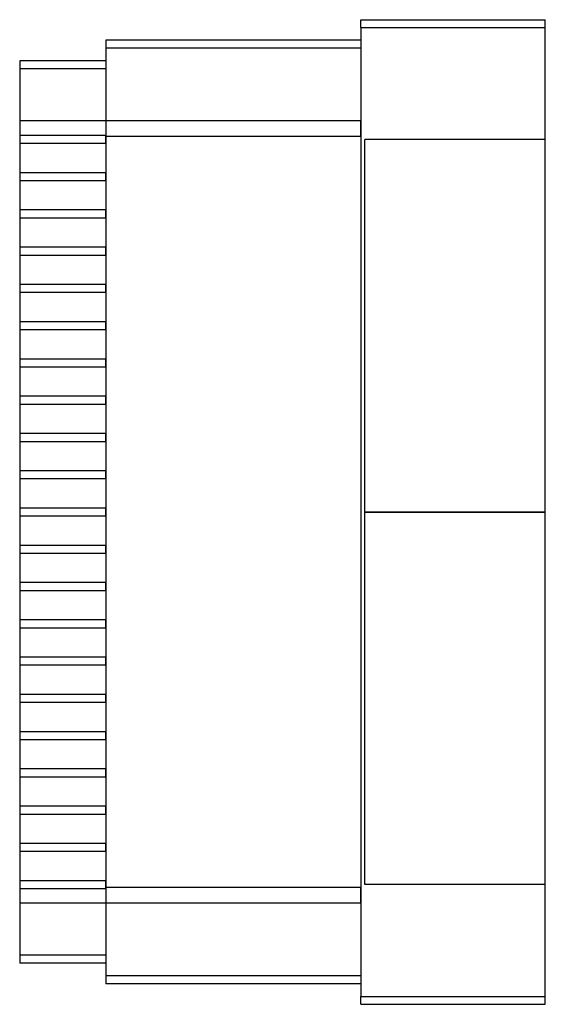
# Model space of a CAD drawing. Header units: millimetres. Extents: x -109 to 25, y -126 to 126.
import ezdxf

# ---------------------------------------------------------------- set-up
doc = ezdxf.new("R2010")
doc.units = ezdxf.units.MM
doc.layers.add('MAIN-1', color=7, linetype='Continuous')
doc.layers.add('MAIN-2', color=7, linetype='Continuous')

msp = doc.modelspace()

# ---------------------------------------------------------------- linework, layer by layer
at = {"layer": 'MAIN-1'}
for p, q in [((-22, 123.5), (-22, 125.5)), ((-22, 125.5), (25, 125.5)), ((25, 123.5), (25, 125.5)), ((-22, 123.5), (-22, -123.5)), ((-22, 123.5), (25, 123.5)), ((25, -123.5), (25, 123.5)), ((-22, 120.25), (-87, 120.25)), ((-87, 120.25), (-87, 118.25)), ((-22, 118.25), (-87, 118.25)), ((-87, 118.25), (-87, -118.25)), ((-109, 115), (-109, 113)), ((-87, 115), (-109, 115)), ((-109, 113), (-109, -113)), ((-87, 113), (-109, 113)), ((-109, -113), (-109, -115)), ((-87, -113), (-109, -113)), ((-87, -115), (-109, -115)), ((-22, -118.25), (-87, -118.25)), ((-87, -118.25), (-87, -120.25)), ((-22, -120.25), (-87, -120.25)), ((-22, -125.5), (-22, -123.5)), ((-22, -123.5), (25, -123.5)), ((25, -125.5), (25, -123.5)), ((-22, -125.5), (25, -125.5))]:
    msp.add_line(p, q, dxfattribs=at)
at = {"layer": 'MAIN-2'}
for p, q in [((-22, 125.5), (-22, 125.5)), ((25, 125.5), (25, 125.5)), ((-22, 123.5), (25, 123.5)), ((-87, 120.25), (-87, 120.25)), ((-22, 118.25), (-87, 118.25)), ((-22, 120.25), (-22, 120.25)), ((-109, 115), (-109, 115)), ((-87, 113), (-109, 113)), ((-87, 115), (-87, 115)), ((-109, 99.75), (-109, 99.75)), ((-109, 99.75), (-109, 99.75)), ((-109, 99.75), (-109, 99.75)), ((-109, 99.75), (-109, 99.75)), ((-22, 99.75), (-109, 99.75)), ((-87, 99.75), (-87, 99.75)), ((-87, 99.75), (-87, 99.75)), ((-87, 99.75), (-87, 99.75)), ((-22, 99.75), (-22, 99.75)), ((-22, 95.75), (-22, 99.75)), ((-109, 96), (-109, 96)), ((-109, 96), (-109, 96)), ((-109, 96), (-109, 96)), ((-109, 96), (-109, 96)), ((-87, 96), (-109, 96)), ((-87, 96), (-87, 96)), ((-87, 96), (-87, 96)), ((-87, 96), (-87, 96)), ((-87, 96), (-87, 96)), ((-87, 95.75), (-87, 96)), ((-22, 95.75), (-87, 95.75)), ((-87, 94), (-87, 95.75)), ((-22, 95.75), (-87, 95.75)), ((-22, 95.75), (-22, -95.75)), ((-109, 94), (-109, 94)), ((-109, 94), (-109, 94)), ((-109, 94), (-109, 94)), ((-109, 94), (-109, 94)), ((-109, 94), (-87, 94)), ((-87, 94), (-87, 94)), ((-87, 94), (-87, 94)), ((-87, 94), (-87, 94)), ((-87, 94), (-87, 94)), ((-21, 0), (-21, 95)), ((25, 95), (-21, 95)), ((-109, 86.5), (-109, 86.5)), ((-109, 86.5), (-109, 86.5)), ((-109, 86.5), (-109, 86.5)), ((-109, 86.5), (-109, 86.5)), ((-87, 86.5), (-109, 86.5)), ((-87, 84.5), (-87, 86.5)), ((-87, 86.5), (-87, 86.5)), ((-87, 86.5), (-87, 86.5)), ((-87, 86.5), (-87, 86.5)), ((-87, 86.5), (-87, 86.5)), ((-109, 84.5), (-109, 84.5)), ((-109, 84.5), (-109, 84.5)), ((-109, 84.5), (-109, 84.5)), ((-109, 84.5), (-109, 84.5)), ((-109, 84.5), (-87, 84.5)), ((-87, 84.5), (-87, 84.5)), ((-87, 84.5), (-87, 84.5)), ((-87, 84.5), (-87, 84.5)), ((-87, 84.5), (-87, 84.5)), ((-109, 77), (-109, 77)), ((-109, 77), (-109, 77)), ((-109, 77), (-109, 77)), ((-109, 77), (-109, 77)), ((-87, 77), (-109, 77)), ((-87, 75), (-87, 77)), ((-87, 77), (-87, 77)), ((-87, 77), (-87, 77)), ((-87, 77), (-87, 77)), ((-87, 77), (-87, 77)), ((-109, 75), (-109, 75)), ((-109, 75), (-109, 75)), ((-109, 75), (-109, 75)), ((-109, 75), (-109, 75)), ((-109, 75), (-87, 75)), ((-87, 75), (-87, 75)), ((-87, 75), (-87, 75)), ((-87, 75), (-87, 75)), ((-87, 75), (-87, 75)), ((-109, 67.5), (-109, 67.5)), ((-109, 67.5), (-109, 67.5)), ((-109, 67.5), (-109, 67.5)), ((-109, 67.5), (-109, 67.5)), ((-87, 67.5), (-109, 67.5)), ((-109, 65.5), (-109, 65.5)), ((-109, 65.5), (-109, 65.5)), ((-109, 65.5), (-109, 65.5)), ((-109, 65.5), (-109, 65.5)), ((-109, 65.5), (-87, 65.5)), ((-87, 65.5), (-87, 67.5)), ((-87, 67.5), (-87, 67.5)), ((-87, 67.5), (-87, 67.5)), ((-87, 67.5), (-87, 67.5)), ((-87, 67.5), (-87, 67.5)), ((-87, 65.5), (-87, 65.5)), ((-87, 65.5), (-87, 65.5)), ((-87, 65.5), (-87, 65.5)), ((-87, 65.5), (-87, 65.5)), ((-109, 58), (-109, 58)), ((-109, 58), (-109, 58)), ((-109, 58), (-109, 58)), ((-109, 58), (-109, 58)), ((-87, 58), (-109, 58)), ((-87, 56), (-87, 58)), ((-87, 58), (-87, 58)), ((-87, 58), (-87, 58)), ((-87, 58), (-87, 58)), ((-87, 58), (-87, 58)), ((-109, 56), (-109, 56)), ((-109, 56), (-109, 56)), ((-109, 56), (-109, 56)), ((-109, 56), (-109, 56)), ((-109, 56), (-87, 56)), ((-87, 56), (-87, 56)), ((-87, 56), (-87, 56)), ((-87, 56), (-87, 56)), ((-87, 56), (-87, 56)), ((-109, 48.5), (-109, 48.5)), ((-109, 48.5), (-109, 48.5)), ((-109, 48.5), (-109, 48.5)), ((-109, 48.5), (-109, 48.5)), ((-87, 48.5), (-109, 48.5)), ((-87, 46.5), (-87, 48.5)), ((-87, 48.5), (-87, 48.5)), ((-87, 48.5), (-87, 48.5)), ((-87, 48.5), (-87, 48.5)), ((-87, 48.5), (-87, 48.5)), ((-109, 46.5), (-109, 46.5)), ((-109, 46.5), (-109, 46.5)), ((-109, 46.5), (-109, 46.5)), ((-109, 46.5), (-109, 46.5)), ((-109, 46.5), (-87, 46.5)), ((-87, 46.5), (-87, 46.5)), ((-87, 46.5), (-87, 46.5)), ((-87, 46.5), (-87, 46.5)), ((-87, 46.5), (-87, 46.5)), ((-109, 39), (-109, 39)), ((-109, 39), (-109, 39)), ((-109, 39), (-109, 39)), ((-109, 39), (-109, 39)), ((-87, 39), (-109, 39)), ((-87, 37), (-87, 39)), ((-87, 39), (-87, 39)), ((-87, 39), (-87, 39)), ((-87, 39), (-87, 39)), ((-87, 39), (-87, 39)), ((-109, 37), (-109, 37)), ((-109, 37), (-109, 37)), ((-109, 37), (-109, 37)), ((-109, 37), (-109, 37)), ((-109, 37), (-87, 37)), ((-87, 37), (-87, 37)), ((-87, 37), (-87, 37)), ((-87, 37), (-87, 37)), ((-87, 37), (-87, 37)), ((-109, 29.5), (-109, 29.5)), ((-109, 29.5), (-109, 29.5)), ((-109, 29.5), (-109, 29.5)), ((-109, 29.5), (-109, 29.5)), ((-87, 29.5), (-109, 29.5)), ((-87, 27.5), (-87, 29.5)), ((-87, 29.5), (-87, 29.5)), ((-87, 29.5), (-87, 29.5)), ((-87, 29.5), (-87, 29.5)), ((-87, 29.5), (-87, 29.5)), ((-109, 27.5), (-109, 27.5)), ((-109, 27.5), (-109, 27.5)), ((-109, 27.5), (-109, 27.5)), ((-109, 27.5), (-109, 27.5)), ((-109, 27.5), (-87, 27.5)), ((-87, 27.5), (-87, 27.5)), ((-87, 27.5), (-87, 27.5)), ((-87, 27.5), (-87, 27.5)), ((-87, 27.5), (-87, 27.5)), ((-109, 20), (-109, 20)), ((-109, 20), (-109, 20)), ((-109, 20), (-109, 20)), ((-109, 20), (-109, 20)), ((-87, 20), (-109, 20)), ((-109, 18), (-109, 18)), ((-109, 18), (-109, 18)), ((-109, 18), (-109, 18)), ((-109, 18), (-109, 18)), ((-109, 18), (-87, 18)), ((-87, 18), (-87, 20)), ((-87, 20), (-87, 20)), ((-87, 20), (-87, 20)), ((-87, 20), (-87, 20)), ((-87, 20), (-87, 20)), ((-87, 18), (-87, 18)), ((-87, 18), (-87, 18)), ((-87, 18), (-87, 18)), ((-87, 18), (-87, 18)), ((-109, 10.5), (-109, 10.5)), ((-109, 10.5), (-109, 10.5)), ((-109, 10.5), (-109, 10.5)), ((-109, 10.5), (-109, 10.5)), ((-87, 10.5), (-109, 10.5)), ((-87, 8.5), (-87, 10.5)), ((-87, 10.5), (-87, 10.5)), ((-87, 10.5), (-87, 10.5)), ((-87, 10.5), (-87, 10.5)), ((-87, 10.5), (-87, 10.5)), ((-109, 8.5), (-109, 8.5)), ((-109, 8.5), (-109, 8.5)), ((-109, 8.5), (-109, 8.5)), ((-109, 8.5), (-109, 8.5)), ((-109, 8.5), (-87, 8.5)), ((-87, 8.5), (-87, 8.5)), ((-87, 8.5), (-87, 8.5)), ((-87, 8.5), (-87, 8.5)), ((-87, 8.5), (-87, 8.5)), ((-109, 1), (-109, 1)), ((-109, 1), (-109, 1)), ((-109, 1), (-109, 1)), ((-109, 1), (-109, 1)), ((-87, 1), (-109, 1)), ((-87, -1), (-87, 1)), ((-87, 1), (-87, 1)), ((-87, 1), (-87, 1)), ((-87, 1), (-87, 1)), ((-87, 1), (-87, 1)), ((25, 0), (-21, 0)), ((-109, -1), (-109, -1)), ((-109, -1), (-109, -1)), ((-109, -1), (-109, -1)), ((-109, -1), (-109, -1)), ((-109, -1), (-87, -1)), ((-87, -1), (-87, -1)), ((-87, -1), (-87, -1)), ((-87, -1), (-87, -1)), ((-87, -1), (-87, -1)), ((-21, -95), (-21, 0)), ((-21, 0), (25, 0)), ((-109, -8.5), (-109, -8.5)), ((-109, -8.5), (-109, -8.5)), ((-109, -8.5), (-109, -8.5)), ((-109, -8.5), (-109, -8.5)), ((-87, -8.5), (-109, -8.5)), ((-87, -8.5), (-87, -8.5)), ((-87, -8.5), (-87, -8.5)), ((-87, -8.5), (-87, -8.5)), ((-87, -8.5), (-87, -8.5)), ((-87, -10.5), (-87, -8.5)), ((-109, -10.5), (-109, -10.5)), ((-109, -10.5), (-109, -10.5)), ((-109, -10.5), (-109, -10.5)), ((-109, -10.5), (-109, -10.5)), ((-109, -10.5), (-87, -10.5)), ((-87, -10.5), (-87, -10.5)), ((-87, -10.5), (-87, -10.5)), ((-87, -10.5), (-87, -10.5)), ((-87, -10.5), (-87, -10.5)), ((-109, -18), (-109, -18)), ((-109, -18), (-109, -18)), ((-109, -18), (-109, -18)), ((-109, -18), (-109, -18)), ((-87, -18), (-109, -18)), ((-109, -20), (-109, -20)), ((-109, -20), (-109, -20)), ((-109, -20), (-109, -20)), ((-109, -20), (-109, -20)), ((-109, -20), (-87, -20)), ((-87, -18), (-87, -18)), ((-87, -18), (-87, -18)), ((-87, -18), (-87, -18)), ((-87, -18), (-87, -18)), ((-87, -20), (-87, -18)), ((-87, -20), (-87, -20)), ((-87, -20), (-87, -20)), ((-87, -20), (-87, -20)), ((-87, -20), (-87, -20)), ((-109, -27.5), (-109, -27.5)), ((-109, -27.5), (-109, -27.5)), ((-109, -27.5), (-109, -27.5)), ((-109, -27.5), (-109, -27.5)), ((-87, -27.5), (-109, -27.5)), ((-87, -27.5), (-87, -27.5)), ((-87, -27.5), (-87, -27.5)), ((-87, -27.5), (-87, -27.5)), ((-87, -27.5), (-87, -27.5)), ((-87, -29.5), (-87, -27.5)), ((-109, -29.5), (-109, -29.5)), ((-109, -29.5), (-109, -29.5)), ((-109, -29.5), (-109, -29.5)), ((-109, -29.5), (-109, -29.5)), ((-109, -29.5), (-87, -29.5)), ((-87, -29.5), (-87, -29.5)), ((-87, -29.5), (-87, -29.5)), ((-87, -29.5), (-87, -29.5)), ((-87, -29.5), (-87, -29.5)), ((-109, -37), (-109, -37)), ((-109, -37), (-109, -37)), ((-109, -37), (-109, -37)), ((-109, -37), (-109, -37)), ((-87, -37), (-109, -37)), ((-87, -37), (-87, -37)), ((-87, -37), (-87, -37)), ((-87, -37), (-87, -37)), ((-87, -37), (-87, -37)), ((-87, -39), (-87, -37)), ((-109, -39), (-109, -39)), ((-109, -39), (-109, -39)), ((-109, -39), (-109, -39)), ((-109, -39), (-109, -39)), ((-109, -39), (-87, -39)), ((-87, -39), (-87, -39)), ((-87, -39), (-87, -39)), ((-87, -39), (-87, -39)), ((-87, -39), (-87, -39)), ((-109, -46.5), (-109, -46.5)), ((-109, -46.5), (-109, -46.5)), ((-109, -46.5), (-109, -46.5)), ((-109, -46.5), (-109, -46.5)), ((-87, -46.5), (-109, -46.5)), ((-87, -46.5), (-87, -46.5)), ((-87, -46.5), (-87, -46.5)), ((-87, -46.5), (-87, -46.5)), ((-87, -46.5), (-87, -46.5)), ((-87, -48.5), (-87, -46.5)), ((-109, -48.5), (-109, -48.5)), ((-109, -48.5), (-109, -48.5)), ((-109, -48.5), (-109, -48.5)), ((-109, -48.5), (-109, -48.5)), ((-109, -48.5), (-87, -48.5)), ((-87, -48.5), (-87, -48.5)), ((-87, -48.5), (-87, -48.5)), ((-87, -48.5), (-87, -48.5)), ((-87, -48.5), (-87, -48.5)), ((-109, -56), (-109, -56)), ((-109, -56), (-109, -56)), ((-109, -56), (-109, -56)), ((-109, -56), (-109, -56)), ((-87, -56), (-109, -56)), ((-87, -56), (-87, -56)), ((-87, -56), (-87, -56)), ((-87, -56), (-87, -56)), ((-87, -56), (-87, -56)), ((-87, -58), (-87, -56)), ((-109, -58), (-109, -58)), ((-109, -58), (-109, -58)), ((-109, -58), (-109, -58)), ((-109, -58), (-109, -58)), ((-109, -58), (-87, -58)), ((-87, -58), (-87, -58)), ((-87, -58), (-87, -58)), ((-87, -58), (-87, -58)), ((-87, -58), (-87, -58)), ((-109, -65.5), (-109, -65.5)), ((-109, -65.5), (-109, -65.5)), ((-109, -65.5), (-109, -65.5)), ((-109, -65.5), (-109, -65.5)), ((-87, -65.5), (-109, -65.5)), ((-109, -67.5), (-109, -67.5)), ((-109, -67.5), (-109, -67.5)), ((-109, -67.5), (-109, -67.5)), ((-109, -67.5), (-109, -67.5)), ((-109, -67.5), (-87, -67.5)), ((-87, -65.5), (-87, -65.5)), ((-87, -65.5), (-87, -65.5)), ((-87, -65.5), (-87, -65.5)), ((-87, -65.5), (-87, -65.5)), ((-87, -67.5), (-87, -65.5)), ((-87, -67.5), (-87, -67.5)), ((-87, -67.5), (-87, -67.5)), ((-87, -67.5), (-87, -67.5)), ((-87, -67.5), (-87, -67.5)), ((-109, -75), (-109, -75)), ((-109, -75), (-109, -75)), ((-109, -75), (-109, -75)), ((-109, -75), (-109, -75)), ((-87, -75), (-109, -75)), ((-87, -75), (-87, -75)), ((-87, -75), (-87, -75)), ((-87, -75), (-87, -75)), ((-87, -75), (-87, -75)), ((-87, -77), (-87, -75)), ((-109, -77), (-109, -77)), ((-109, -77), (-109, -77)), ((-109, -77), (-109, -77)), ((-109, -77), (-109, -77)), ((-109, -77), (-87, -77)), ((-87, -77), (-87, -77)), ((-87, -77), (-87, -77)), ((-87, -77), (-87, -77)), ((-87, -77), (-87, -77)), ((-109, -84.5), (-109, -84.5)), ((-109, -84.5), (-109, -84.5)), ((-109, -84.5), (-109, -84.5)), ((-109, -84.5), (-109, -84.5)), ((-87, -84.5), (-109, -84.5)), ((-87, -84.5), (-87, -84.5)), ((-87, -84.5), (-87, -84.5)), ((-87, -84.5), (-87, -84.5)), ((-87, -84.5), (-87, -84.5)), ((-87, -86.5), (-87, -84.5)), ((-109, -86.5), (-109, -86.5)), ((-109, -86.5), (-109, -86.5)), ((-109, -86.5), (-109, -86.5)), ((-109, -86.5), (-87, -86.5)), ((-109, -86.5), (-109, -86.5)), ((-87, -86.5), (-87, -86.5)), ((-87, -86.5), (-87, -86.5)), ((-87, -86.5), (-87, -86.5)), ((-87, -86.5), (-87, -86.5)), ((-109, -94), (-109, -94)), ((-109, -94), (-109, -94)), ((-109, -94), (-109, -94)), ((-109, -94), (-109, -94)), ((-87, -94), (-109, -94)), ((-87, -94), (-87, -94)), ((-87, -94), (-87, -94)), ((-87, -94), (-87, -94)), ((-87, -94), (-87, -94)), ((-87, -95.75), (-87, -94)), ((25, -95), (-21, -95)), ((-109, -96), (-109, -96)), ((-109, -96), (-109, -96)), ((-109, -96), (-109, -96)), ((-109, -96), (-87, -96)), ((-109, -96), (-109, -96)), ((-87, -96), (-87, -95.75)), ((-22, -95.75), (-87, -95.75)), ((-22, -95.75), (-87, -95.75)), ((-87, -96), (-87, -96)), ((-87, -96), (-87, -96)), ((-87, -96), (-87, -96)), ((-87, -96), (-87, -96)), ((-22, -99.75), (-22, -95.75)), ((-22, -99.75), (-109, -99.75)), ((-109, -99.75), (-109, -99.75)), ((-109, -99.75), (-109, -99.75)), ((-109, -99.75), (-109, -99.75)), ((-109, -99.75), (-109, -99.75)), ((-87, -99.75), (-87, -99.75)), ((-87, -99.75), (-87, -99.75)), ((-87, -99.75), (-87, -99.75)), ((-22, -99.75), (-22, -99.75)), ((-87, -113), (-109, -113)), ((-109, -115), (-109, -115)), ((-87, -115), (-87, -115)), ((-22, -118.25), (-87, -118.25)), ((-87, -120.25), (-87, -120.25)), ((-22, -120.25), (-22, -120.25)), ((-22, -123.5), (25, -123.5)), ((-22, -125.5), (-22, -125.5)), ((25, -125.5), (25, -125.5))]:
    msp.add_line(p, q, dxfattribs=at)

doc.saveas('drawing.dxf')
